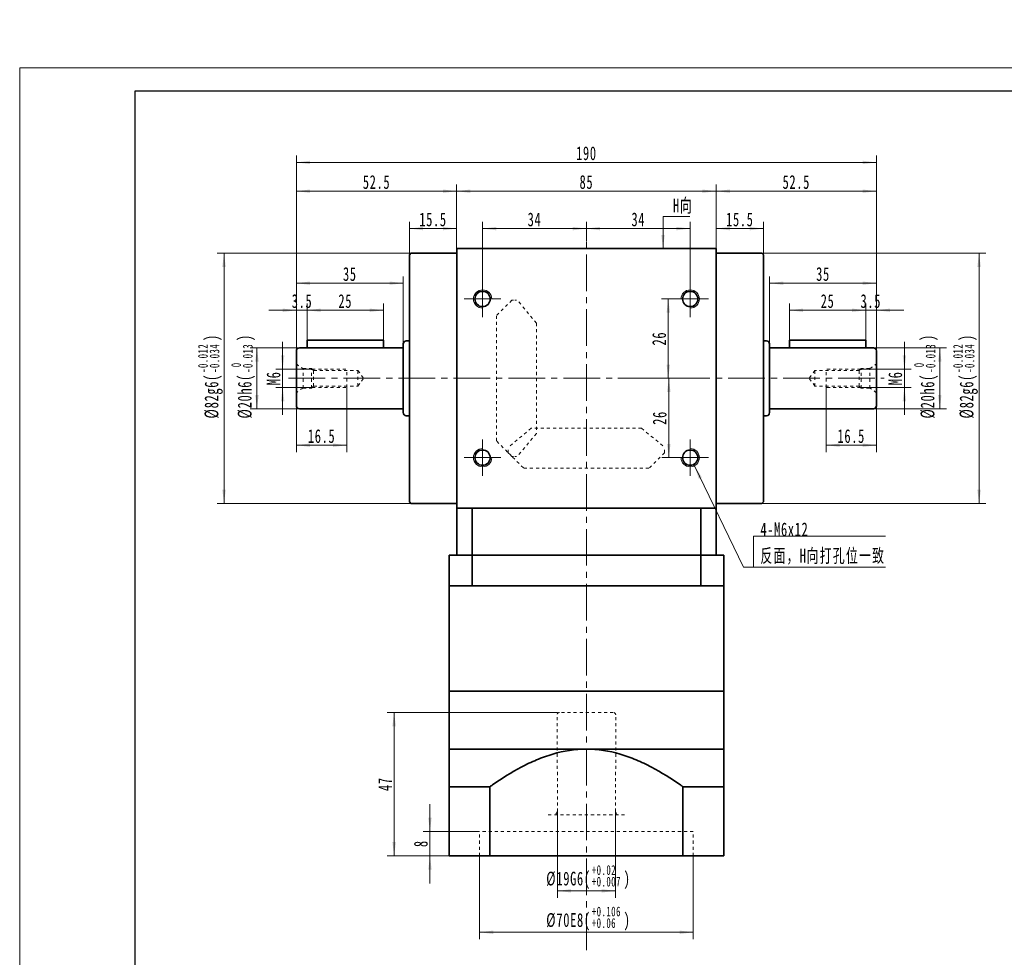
# Model space of a CAD drawing. Header units: millimetres. Extents: x 1926 to 2560, y -138 to 327.
# Tile 2 of 7: x 1926 to 2248, y 19 to 327. Entities that reach past the tile are written whole.
import ezdxf

# ---------------------------------------------------------------- set-up
doc = ezdxf.new("R2010")
doc.units = ezdxf.units.MM
doc.linetypes.add('点画线', pattern=[18, 12, -2, 2, -2])
doc.linetypes.add('虚线', pattern=[2, 1, -1])
doc.layers.get('0').update_dxf_attribs({"lineweight": 35})
for name, color, linetype, lineweight in [('CDRAFT0', 7, 'Continuous', 35), ('EB0', 7, 'Continuous', 35), ('EB0_1', 7, 'Continuous', 35), ('中心线层', 1, '点画线', 18), ('图框_外框线', 7, 'Continuous', 18), ('尺寸线层', 3, 'Continuous', 18), ('粗实线层', 7, 'Continuous', 35), ('粗实线层_1', 7, 'Continuous', 35), ('虚线层', 6, '虚线', 18)]:
    doc.layers.add(name, color=color, linetype=linetype, lineweight=lineweight)
doc.styles.add('标准', font='txt', dxfattribs={"width": 0.667})
doc.dimstyles.new('a4-1-1', dxfattribs={"dimtxt": 3, "dimasz": 3, "dimexe": 1.5, "dimexo": 0, "dimgap": 0.5, "dimtad": 1, "dimdec": 3, "dimdsep": 46, "dimtxsty": '标准', "dimblk": '_CAXARROW', "dimcen": 0, "dimdle": 6, "dimazin": 2, "dimtfac": 0.707107, "dimtdec": 3, "dimtix": 1, "dimtmove": 2, "dimatfit": 3, "dimfxl": 0, "dimfrac": 2, "dimtolj": 1, "dimarcsym": 0})

# ---------------------------------------------------------------- blocks, each defined once
blk = doc.blocks.new('*X2')
at = {"layer": '尺寸线层', "linetype": 'Continuous'}
for points in [[(2068.71, 270.53), (2073.21, 271.09), (2073.21, 269.97)], [(2153.71, 270.53), (2149.21, 271.09), (2149.21, 269.97)]]:
    blk.add_hatch(color=0, dxfattribs=at).paths.add_polyline_path(points, flags=0)
at = {"layer": '尺寸线层', "color": 0, "linetype": 'Continuous'}
for p, q in [((2068.71, 251.71), (2068.71, 272.78)), ((2153.71, 251.71), (2153.71, 272.78)), ((2068.71, 270.53), (2153.71, 270.53))]:
    blk.add_line(p, q, dxfattribs=at)
at = {"layer": '尺寸线层', "color": 0, "insert": (2111.21, 273.51), "char_height": 4.5, "width": 9, "attachment_point": 5, "line_spacing_factor": 1.15057, "style": '标准'}
blk.add_mtext('\\T1.1;85', dxfattribs=at)
blk = doc.blocks.new('_CAXARROW')
blk.add_hatch(color=0).paths.add_polyline_path([(0, 0), (-1, 0.125), (-1, -0.125)], flags=0)
blk = doc.blocks.new('*X3')
at = {"layer": '尺寸线层', "linetype": 'Continuous'}
for points in [[(2053.21, 258.28), (2057.71, 257.71), (2057.71, 258.84)], [(2068.71, 258.28), (2064.21, 257.71), (2064.21, 258.84)]]:
    blk.add_hatch(color=0, dxfattribs=at).paths.add_polyline_path(points, flags=0)
at = {"layer": '尺寸线层', "color": 0, "linetype": 'Continuous'}
for p, q in [((2053.21, 249.71), (2053.21, 260.53)), ((2068.71, 258.28), (2053.21, 258.28)), ((2068.71, 251.71), (2068.71, 260.53))]:
    blk.add_line(p, q, dxfattribs=at)
at = {"layer": '尺寸线层', "color": 0, "insert": (2060.96, 261.25), "char_height": 4.5, "width": 16.2373, "attachment_point": 5, "line_spacing_factor": 1.15057, "style": '标准'}
blk.add_mtext('\\T1.1;15.5', dxfattribs=at)
blk = doc.blocks.new('*X4')
at = {"layer": '尺寸线层', "linetype": 'Continuous'}
for points in [[(2153.71, 258.28), (2158.21, 258.84), (2158.21, 257.71)], [(2169.21, 258.28), (2164.71, 258.84), (2164.71, 257.71)]]:
    blk.add_hatch(color=0, dxfattribs=at).paths.add_polyline_path(points, flags=0)
at = {"layer": '尺寸线层', "color": 0, "linetype": 'Continuous'}
for p, q in [((2153.71, 251.71), (2153.71, 260.53)), ((2153.71, 258.28), (2169.21, 258.28)), ((2169.21, 249.71), (2169.21, 260.53))]:
    blk.add_line(p, q, dxfattribs=at)
at = {"layer": '尺寸线层', "color": 0, "insert": (2161.46, 261.25), "char_height": 4.5, "width": 16.2373, "attachment_point": 5, "line_spacing_factor": 1.15057, "style": '标准'}
blk.add_mtext('\\T1.1;15.5', dxfattribs=at)
blk = doc.blocks.new('*X5')
at = {"layer": '尺寸线层', "linetype": 'Continuous'}
for points in [[(2016.21, 279.96), (2020.71, 280.52), (2020.71, 279.4)], [(2206.21, 279.96), (2201.71, 280.52), (2201.71, 279.4)]]:
    blk.add_hatch(color=0, dxfattribs=at).paths.add_polyline_path(points, flags=0)
at = {"layer": '尺寸线层', "color": 0, "linetype": 'Continuous'}
for p, q in [((2016.21, 220.4), (2016.21, 282.21)), ((2206.21, 218.21), (2206.21, 282.21)), ((2016.21, 279.96), (2206.21, 279.96))]:
    blk.add_line(p, q, dxfattribs=at)
at = {"layer": '尺寸线层', "color": 0, "insert": (2111.21, 282.93), "char_height": 4.5, "width": 11.9606, "attachment_point": 5, "line_spacing_factor": 1.15057, "style": '标准'}
blk.add_mtext('\\T1.1;190', dxfattribs=at)
blk = doc.blocks.new('*X6')
at = {"layer": '尺寸线层', "linetype": 'Continuous'}
for points in [[(2077.21, 258.28), (2081.71, 258.84), (2081.71, 257.71)], [(2111.21, 258.28), (2106.71, 258.84), (2106.71, 257.71)]]:
    blk.add_hatch(color=0, dxfattribs=at).paths.add_polyline_path(points, flags=0)
at = {"layer": '尺寸线层', "color": 0, "linetype": 'Continuous'}
for p, q in [((2077.21, 241.21), (2077.21, 260.53)), ((2077.21, 258.28), (2111.21, 258.28)), ((2111.21, 254.01), (2111.21, 260.53))]:
    blk.add_line(p, q, dxfattribs=at)
at = {"layer": '尺寸线层', "color": 0, "insert": (2094.21, 261.25), "char_height": 4.5, "width": 9, "attachment_point": 5, "line_spacing_factor": 1.15057, "style": '标准'}
blk.add_mtext('\\T1.1;34', dxfattribs=at)
blk = doc.blocks.new('*X7')
at = {"layer": '尺寸线层', "linetype": 'Continuous'}
for points in [[(2111.21, 258.28), (2115.71, 258.84), (2115.71, 257.71)], [(2145.21, 258.28), (2140.71, 258.84), (2140.71, 257.71)]]:
    blk.add_hatch(color=0, dxfattribs=at).paths.add_polyline_path(points, flags=0)
at = {"layer": '尺寸线层', "color": 0, "linetype": 'Continuous'}
for p, q in [((2111.21, 254.01), (2111.21, 260.53)), ((2111.21, 258.28), (2145.21, 258.28)), ((2145.21, 241.21), (2145.21, 260.53))]:
    blk.add_line(p, q, dxfattribs=at)
at = {"layer": '尺寸线层', "color": 0, "insert": (2128.21, 261.25), "char_height": 4.5, "width": 9, "attachment_point": 5, "line_spacing_factor": 1.15057, "style": '标准'}
blk.add_mtext('\\T1.1;34', dxfattribs=at)
blk = doc.blocks.new('*X9')
at = {"layer": '尺寸线层', "color": 0, "char_height": 4.5, "attachment_point": 1, "rotation": 90, "line_spacing_factor": 1.15057, "style": '标准'}
for s, insert, width in [('\\T1.1;{\\H0.707107x;-0.012}', (1983.99, 210.98), 38.1799), ('\\T1.1;)', (1986.13, 221.43), 105.3014), ('\\T1.1;{\\H0.707107x;-0.034}', (1987.79, 210.98), 38.1799), ('\\T1.1;%%C82g6(', (1986.13, 196.05), 105.3014)]:
    blk.add_mtext(s, dxfattribs=dict(at, insert=insert, width=width))
blk = doc.blocks.new('*X8')
at = {"layer": '尺寸线层', "linetype": 'Continuous'}
for points in [[(1992.5, 250.21), (1993.06, 245.71), (1991.93, 245.71)], [(1992.5, 168.21), (1993.06, 172.71), (1991.93, 172.71)]]:
    blk.add_hatch(color=0, dxfattribs=at).paths.add_polyline_path(points, flags=0)
at = {"layer": '尺寸线层', "color": 0, "linetype": 'Continuous'}
for p, q in [((2053.71, 250.21), (1990.25, 250.21)), ((1992.5, 250.21), (1992.5, 168.21)), ((2053.71, 168.21), (1990.25, 168.21))]:
    blk.add_line(p, q, dxfattribs=at)
at = {"layer": '尺寸线层', "color": 0}
blk.add_blockref('*X9', (0, 0), dxfattribs=at)
blk = doc.blocks.new('*X11')
at = {"layer": '尺寸线层', "color": 0, "char_height": 4.5, "attachment_point": 1, "rotation": 90, "line_spacing_factor": 1.15057, "style": '标准'}
for s, insert, width in [('\\T1.1;{\\H0.707107x;-0.012}', (2231.33, 210.98), 38.1799), ('\\T1.1;)', (2233.47, 221.43), 105.3014), ('\\T1.1;{\\H0.707107x;-0.034}', (2235.13, 210.98), 38.1799), ('\\T1.1;%%C82g6(', (2233.47, 196.05), 105.3014)]:
    blk.add_mtext(s, dxfattribs=dict(at, insert=insert, width=width))
blk = doc.blocks.new('*X10')
at = {"layer": '尺寸线层', "linetype": 'Continuous'}
for points in [[(2239.84, 250.21), (2240.4, 245.71), (2239.27, 245.71)], [(2239.84, 168.21), (2240.4, 172.71), (2239.27, 172.71)]]:
    blk.add_hatch(color=0, dxfattribs=at).paths.add_polyline_path(points, flags=0)
at = {"layer": '尺寸线层', "color": 0, "linetype": 'Continuous'}
for p, q in [((2168.71, 250.21), (2242.09, 250.21)), ((2239.84, 250.21), (2239.84, 168.21)), ((2168.71, 168.21), (2242.09, 168.21))]:
    blk.add_line(p, q, dxfattribs=at)
at = {"layer": '尺寸线层', "color": 0}
blk.add_blockref('*X11', (0, 0), dxfattribs=at)
blk = doc.blocks.new('*X12')
at = {"layer": '尺寸线层', "linetype": 'Continuous'}
blk.add_hatch(color=0, dxfattribs=at).paths.add_polyline_path([(-19.38, 33.26), (-16.91, 29.46), (-17.92, 28.96)], flags=0)
at = {"layer": '尺寸线层', "color": 0, "linetype": 'Continuous'}
blk.add_line((-19.38, 33.26), (-3.28, 0), dxfattribs=at)
at = {"layer": '尺寸线层', "color": 0}
for p, q in [((0, 10.16), (43.2, 10.16)), ((0, 0), (0, 10.16)), ((-3.28, 0), (0, 0)), ((0, 0), (43.2, 0))]:
    blk.add_line(p, q, dxfattribs=at)
at = {"layer": '尺寸线层', "color": 0, "insert": (2.25, 0.9), "char_height": 4.5, "width": 81.9069, "attachment_point": 7, "line_spacing_factor": 1.15057, "style": '标准'}
blk.add_mtext('\\T1.1;4-M6x12\\P反面，H向打孔位一致', dxfattribs=at)
blk = doc.blocks.new('*X15')
at = {"layer": '尺寸线层', "linetype": 'Continuous'}
blk.add_hatch(color=0, dxfattribs=at).paths.add_polyline_path([(-1.02, -10.51), (-1.58, -6.01), (-0.46, -6.01)], flags=0)
at = {"layer": '尺寸线层', "color": 0, "linetype": 'Continuous'}
blk.add_line((-1.02, -10.51), (-1.02, 0), dxfattribs=at)
at = {"layer": '尺寸线层', "color": 0}
for p, q in [((-1.02, 0), (0, 0)), ((0, 0), (0, 0)), ((0, 0), (7.75, 0))]:
    blk.add_line(p, q, dxfattribs=at)
at = {"layer": '尺寸线层', "color": 0, "insert": (2.25, 0.9), "char_height": 4.5, "width": 10.9936, "attachment_point": 7, "line_spacing_factor": 1.15057, "style": '标准'}
blk.add_mtext('\\T1.1;H向', dxfattribs=at)
blk = doc.blocks.new('*X19')
at = {"layer": '尺寸线层', "linetype": 'Continuous'}
for points in [[(2016.21, 270.53), (2020.71, 269.97), (2020.71, 271.09)], [(2068.71, 270.53), (2064.21, 269.97), (2064.21, 271.09)]]:
    blk.add_hatch(color=0, dxfattribs=at).paths.add_polyline_path(points, flags=0)
at = {"layer": '尺寸线层', "color": 0, "linetype": 'Continuous'}
for p, q in [((2016.21, 218.21), (2016.21, 272.78)), ((2068.71, 251.71), (2068.71, 272.78)), ((2068.71, 270.53), (2016.21, 270.53))]:
    blk.add_line(p, q, dxfattribs=at)
at = {"layer": '尺寸线层', "color": 0, "insert": (2042.46, 273.51), "char_height": 4.5, "width": 16.3346, "attachment_point": 5, "line_spacing_factor": 1.15057, "style": '标准'}
blk.add_mtext('\\T1.1;52.5', dxfattribs=at)
blk = doc.blocks.new('*X20')
at = {"layer": '尺寸线层', "linetype": 'Continuous'}
for points in [[(2215.38, 212.21), (2215.95, 216.71), (2214.82, 216.71)], [(2215.38, 206.21), (2215.95, 201.71), (2214.82, 201.71)]]:
    blk.add_hatch(color=0, dxfattribs=at).paths.add_polyline_path(points, flags=0)
at = {"layer": '尺寸线层', "color": 0, "linetype": 'Continuous'}
for p, q in [((2215.38, 221.21), (2215.38, 197.21)), ((2201.01, 212.21), (2217.63, 212.21)), ((2201.01, 206.21), (2217.63, 206.21))]:
    blk.add_line(p, q, dxfattribs=at)
at = {"layer": '尺寸线层', "color": 0, "insert": (2212.41, 209.21), "char_height": 4.5, "width": 9, "attachment_point": 5, "rotation": 90, "line_spacing_factor": 1.15057, "style": '标准'}
blk.add_mtext('\\T1.1;M6', dxfattribs=at)
blk = doc.blocks.new('*X21')
at = {"layer": '尺寸线层', "linetype": 'Continuous'}
for points in [[(2189.71, 187.29), (2194.21, 186.72), (2194.21, 187.85)], [(2206.21, 187.29), (2201.71, 186.72), (2201.71, 187.85)]]:
    blk.add_hatch(color=0, dxfattribs=at).paths.add_polyline_path(points, flags=0)
at = {"layer": '尺寸线层', "color": 0, "linetype": 'Continuous'}
for p, q in [((2189.71, 206.21), (2189.71, 185.04)), ((2206.21, 200.21), (2206.21, 185.04)), ((2206.21, 187.29), (2189.71, 187.29))]:
    blk.add_line(p, q, dxfattribs=at)
at = {"layer": '尺寸线层', "color": 0, "insert": (2197.96, 190.26), "char_height": 4.5, "width": 16.2373, "attachment_point": 5, "line_spacing_factor": 1.15057, "style": '标准'}
blk.add_mtext('\\T1.1;16.5', dxfattribs=at)
blk = doc.blocks.new('*X22')
at = {"layer": '尺寸线层', "linetype": 'Continuous'}
for points in [[(2171.21, 240.38), (2175.71, 240.94), (2175.71, 239.82)], [(2206.21, 240.38), (2201.71, 240.94), (2201.71, 239.82)]]:
    blk.add_hatch(color=0, dxfattribs=at).paths.add_polyline_path(points, flags=0)
at = {"layer": '尺寸线层', "color": 0, "linetype": 'Continuous'}
for p, q in [((2171.21, 220.46), (2171.21, 242.63)), ((2206.21, 218.21), (2206.21, 242.63)), ((2171.21, 240.38), (2206.21, 240.38))]:
    blk.add_line(p, q, dxfattribs=at)
at = {"layer": '尺寸线层', "color": 0, "insert": (2188.71, 243.36), "char_height": 4.5, "width": 9, "attachment_point": 5, "line_spacing_factor": 1.15057, "style": '标准'}
blk.add_mtext('\\T1.1;35', dxfattribs=at)
blk = doc.blocks.new('*X23')
at = {"layer": '尺寸线层', "linetype": 'Continuous'}
for points in [[(2202.71, 231.51), (2198.21, 232.07), (2198.21, 230.95)], [(2206.21, 231.51), (2210.71, 232.07), (2210.71, 230.95)]]:
    blk.add_hatch(color=0, dxfattribs=at).paths.add_polyline_path(points, flags=0)
at = {"layer": '尺寸线层', "color": 0, "linetype": 'Continuous'}
for p, q in [((2202.71, 221.71), (2202.71, 233.76)), ((2206.21, 218.21), (2206.21, 233.76)), ((2193.71, 231.51), (2215.21, 231.51))]:
    blk.add_line(p, q, dxfattribs=at)
at = {"layer": '尺寸线层', "color": 0, "insert": (2204.36, 234.49), "char_height": 4.5, "width": 11.5387, "attachment_point": 5, "line_spacing_factor": 1.15057, "style": '标准'}
blk.add_mtext('\\T1.1;3.5', dxfattribs=at)
blk = doc.blocks.new('*X24')
at = {"layer": '尺寸线层', "linetype": 'Continuous'}
for points in [[(2177.71, 231.51), (2182.21, 230.95), (2182.21, 232.07)], [(2202.71, 231.51), (2198.21, 230.95), (2198.21, 232.07)]]:
    blk.add_hatch(color=0, dxfattribs=at).paths.add_polyline_path(points, flags=0)
at = {"layer": '尺寸线层', "color": 0, "linetype": 'Continuous'}
for p, q in [((2177.71, 221.71), (2177.71, 233.76)), ((2202.71, 221.71), (2202.71, 233.76)), ((2202.71, 231.51), (2177.71, 231.51))]:
    blk.add_line(p, q, dxfattribs=at)
at = {"layer": '尺寸线层', "color": 0, "insert": (2190.21, 234.49), "char_height": 4.5, "width": 9, "attachment_point": 5, "line_spacing_factor": 1.15057, "style": '标准'}
blk.add_mtext('\\T1.1;25', dxfattribs=at)
blk = doc.blocks.new('*X25')
at = {"layer": '尺寸线层', "linetype": 'Continuous'}
for points in [[(2153.71, 270.53), (2158.21, 271.09), (2158.21, 269.97)], [(2206.21, 270.53), (2201.71, 271.09), (2201.71, 269.97)]]:
    blk.add_hatch(color=0, dxfattribs=at).paths.add_polyline_path(points, flags=0)
at = {"layer": '尺寸线层', "color": 0, "linetype": 'Continuous'}
for p, q in [((2153.71, 251.71), (2153.71, 272.78)), ((2206.21, 218.21), (2206.21, 272.78)), ((2153.71, 270.53), (2206.21, 270.53))]:
    blk.add_line(p, q, dxfattribs=at)
at = {"layer": '尺寸线层', "color": 0, "insert": (2179.96, 273.51), "char_height": 4.5, "width": 16.3346, "attachment_point": 5, "line_spacing_factor": 1.15057, "style": '标准'}
blk.add_mtext('\\T1.1;52.5', dxfattribs=at)
blk = doc.blocks.new('*X32')
at = {"layer": '尺寸线层', "color": 0, "char_height": 4.5, "attachment_point": 1, "rotation": 90, "line_spacing_factor": 1.15057, "style": '标准'}
for s, insert, width in [('\\T1.1;)', (2220.69, 221.43), 105.3014), ('\\T1.1;{\\H0.707107x;-0.013}', (2222.35, 210.98), 38.1799), ('\\T1.1;%%C20h6(', (2220.69, 196.05), 105.3014), ('\\T1.1;{\\H0.707107x;0}', (2218.55, 212.83), 38.1799)]:
    blk.add_mtext(s, dxfattribs=dict(at, insert=insert, width=width))
blk = doc.blocks.new('*X31')
at = {"layer": '尺寸线层', "linetype": 'Continuous'}
for points in [[(2226.96, 219.21), (2227.53, 214.71), (2226.4, 214.71)], [(2226.96, 199.21), (2227.53, 203.71), (2226.4, 203.71)]]:
    blk.add_hatch(color=0, dxfattribs=at).paths.add_polyline_path(points, flags=0)
at = {"layer": '尺寸线层', "color": 0, "linetype": 'Continuous'}
for p, q in [((2205.21, 219.21), (2229.21, 219.21)), ((2226.96, 219.21), (2226.96, 199.21)), ((2205.21, 199.21), (2229.21, 199.21))]:
    blk.add_line(p, q, dxfattribs=at)
at = {"layer": '尺寸线层', "color": 0}
blk.add_blockref('*X32', (0, 0), dxfattribs=at)
blk = doc.blocks.new('*X33')
at = {"layer": '尺寸线层', "linetype": 'Continuous'}
for points in [[(2019.71, 231.51), (2024.21, 232.07), (2024.21, 230.95)], [(2044.71, 231.51), (2040.21, 232.07), (2040.21, 230.95)]]:
    blk.add_hatch(color=0, dxfattribs=at).paths.add_polyline_path(points, flags=0)
at = {"layer": '尺寸线层', "color": 0, "linetype": 'Continuous'}
for p, q in [((2019.71, 221.71), (2019.71, 233.76)), ((2044.71, 221.71), (2044.71, 233.76)), ((2019.71, 231.51), (2044.71, 231.51))]:
    blk.add_line(p, q, dxfattribs=at)
at = {"layer": '尺寸线层', "color": 0, "insert": (2032.21, 234.49), "char_height": 4.5, "width": 9, "attachment_point": 5, "line_spacing_factor": 1.15057, "style": '标准'}
blk.add_mtext('\\T1.1;25', dxfattribs=at)
blk = doc.blocks.new('*X34')
at = {"layer": '尺寸线层', "linetype": 'Continuous'}
for points in [[(2016.21, 231.51), (2011.71, 230.95), (2011.71, 232.07)], [(2019.71, 231.51), (2024.21, 230.95), (2024.21, 232.07)]]:
    blk.add_hatch(color=0, dxfattribs=at).paths.add_polyline_path(points, flags=0)
at = {"layer": '尺寸线层', "color": 0, "linetype": 'Continuous'}
for p, q in [((2016.21, 218.21), (2016.21, 233.76)), ((2019.71, 221.71), (2019.71, 233.76)), ((2028.71, 231.51), (2007.21, 231.51))]:
    blk.add_line(p, q, dxfattribs=at)
at = {"layer": '尺寸线层', "color": 0, "insert": (2018.06, 234.49), "char_height": 4.5, "width": 11.5387, "attachment_point": 5, "line_spacing_factor": 1.15057, "style": '标准'}
blk.add_mtext('\\T1.1;3.5', dxfattribs=at)
blk = doc.blocks.new('*X35')
at = {"layer": '尺寸线层', "linetype": 'Continuous'}
for points in [[(2011.71, 212.21), (2012.27, 216.71), (2011.15, 216.71)], [(2011.71, 206.21), (2012.27, 201.71), (2011.15, 201.71)]]:
    blk.add_hatch(color=0, dxfattribs=at).paths.add_polyline_path(points, flags=0)
at = {"layer": '尺寸线层', "color": 0, "linetype": 'Continuous'}
for p, q in [((2011.71, 221.21), (2011.71, 197.21)), ((2021.41, 212.21), (2009.46, 212.21)), ((2021.41, 206.21), (2009.46, 206.21))]:
    blk.add_line(p, q, dxfattribs=at)
at = {"layer": '尺寸线层', "color": 0, "insert": (2008.73, 209.21), "char_height": 4.5, "width": 9, "attachment_point": 5, "rotation": 90, "line_spacing_factor": 1.15057, "style": '标准'}
blk.add_mtext('\\T1.1;M6', dxfattribs=at)
blk = doc.blocks.new('*X36')
at = {"layer": '尺寸线层', "linetype": 'Continuous'}
for points in [[(2016.21, 187.29), (2020.71, 187.85), (2020.71, 186.72)], [(2032.71, 187.29), (2028.21, 187.85), (2028.21, 186.72)]]:
    blk.add_hatch(color=0, dxfattribs=at).paths.add_polyline_path(points, flags=0)
at = {"layer": '尺寸线层', "color": 0, "linetype": 'Continuous'}
for p, q in [((2032.71, 206.21), (2032.71, 185.04)), ((2016.21, 200.21), (2016.21, 185.04)), ((2016.21, 187.29), (2032.71, 187.29))]:
    blk.add_line(p, q, dxfattribs=at)
at = {"layer": '尺寸线层', "color": 0, "insert": (2024.46, 190.26), "char_height": 4.5, "width": 16.2373, "attachment_point": 5, "line_spacing_factor": 1.15057, "style": '标准'}
blk.add_mtext('\\T1.1;16.5', dxfattribs=at)
blk = doc.blocks.new('*X38')
at = {"layer": '尺寸线层', "color": 0, "char_height": 4.5, "attachment_point": 1, "rotation": 90, "line_spacing_factor": 1.15057, "style": '标准'}
for s, insert, width in [('\\T1.1;)', (1997.01, 221.43), 105.3014), ('\\T1.1;{\\H0.707107x;-0.013}', (1998.67, 210.98), 38.1799), ('\\T1.1;%%C20h6(', (1997.01, 196.05), 105.3014), ('\\T1.1;{\\H0.707107x;0}', (1994.87, 212.83), 38.1799)]:
    blk.add_mtext(s, dxfattribs=dict(at, insert=insert, width=width))
blk = doc.blocks.new('*X37')
at = {"layer": '尺寸线层', "linetype": 'Continuous'}
for points in [[(2003.29, 219.21), (2003.85, 214.71), (2002.72, 214.71)], [(2003.29, 199.21), (2003.85, 203.71), (2002.72, 203.71)]]:
    blk.add_hatch(color=0, dxfattribs=at).paths.add_polyline_path(points, flags=0)
at = {"layer": '尺寸线层', "color": 0, "linetype": 'Continuous'}
for p, q in [((2017.21, 219.21), (2001.04, 219.21)), ((2003.29, 219.21), (2003.29, 199.21)), ((2017.21, 199.21), (2001.04, 199.21))]:
    blk.add_line(p, q, dxfattribs=at)
at = {"layer": '尺寸线层', "color": 0}
blk.add_blockref('*X38', (0, 0), dxfattribs=at)
blk = doc.blocks.new('*X39')
at = {"layer": '尺寸线层', "linetype": 'Continuous'}
for points in [[(2138.03, 235.21), (2137.47, 230.71), (2138.6, 230.71)], [(2138.03, 209.21), (2137.47, 213.71), (2138.6, 213.71)]]:
    blk.add_hatch(color=0, dxfattribs=at).paths.add_polyline_path(points, flags=0)
at = {"layer": '尺寸线层', "color": 0, "linetype": 'Continuous'}
for p, q in [((2139.21, 235.21), (2135.78, 235.21)), ((2138.03, 209.21), (2138.03, 235.21)), ((2140.73, 209.21), (2135.78, 209.21))]:
    blk.add_line(p, q, dxfattribs=at)
at = {"layer": '尺寸线层', "color": 0, "insert": (2135.06, 222.21), "char_height": 4.5, "width": 9, "attachment_point": 5, "rotation": 90, "line_spacing_factor": 1.15057, "style": '标准'}
blk.add_mtext('\\T1.1;26', dxfattribs=at)
blk = doc.blocks.new('*X40')
at = {"layer": '尺寸线层', "linetype": 'Continuous'}
for points in [[(2138.2, 209.21), (2138.77, 204.71), (2137.64, 204.71)], [(2138.2, 183.21), (2138.77, 187.71), (2137.64, 187.71)]]:
    blk.add_hatch(color=0, dxfattribs=at).paths.add_polyline_path(points, flags=0)
at = {"layer": '尺寸线层', "color": 0, "linetype": 'Continuous'}
for p, q in [((2121.51, 209.21), (2140.45, 209.21)), ((2138.2, 209.21), (2138.2, 183.21)), ((2139.21, 183.21), (2135.95, 183.21))]:
    blk.add_line(p, q, dxfattribs=at)
at = {"layer": '尺寸线层', "color": 0, "insert": (2135.23, 196.21), "char_height": 4.5, "width": 9, "attachment_point": 5, "rotation": 90, "line_spacing_factor": 1.15057, "style": '标准'}
blk.add_mtext('\\T1.1;26', dxfattribs=at)
blk = doc.blocks.new('*X41')
at = {"layer": '尺寸线层', "linetype": 'Continuous'}
for points in [[(2016.21, 240.38), (2020.71, 239.82), (2020.71, 240.94)], [(2051.21, 240.38), (2046.71, 239.82), (2046.71, 240.94)]]:
    blk.add_hatch(color=0, dxfattribs=at).paths.add_polyline_path(points, flags=0)
at = {"layer": '尺寸线层', "color": 0, "linetype": 'Continuous'}
for p, q in [((2016.21, 218.21), (2016.21, 242.63)), ((2051.21, 220.46), (2051.21, 242.63)), ((2051.21, 240.38), (2016.21, 240.38))]:
    blk.add_line(p, q, dxfattribs=at)
at = {"layer": '尺寸线层', "color": 0, "insert": (2033.71, 243.36), "char_height": 4.5, "width": 9, "attachment_point": 5, "line_spacing_factor": 1.15057, "style": '标准'}
blk.add_mtext('\\T1.1;35', dxfattribs=at)
blk = doc.blocks.new('*X44')
at = {"layer": '尺寸线层', "color": 0, "char_height": 4.5, "attachment_point": 1, "line_spacing_factor": 1.15057, "style": '标准'}
for s, insert, width in [('\\T1.1;{\\H0.707107x;+0.02}', (2112.98, 49.67), 38.1799), ('\\T1.1;%%C19G6(', (2098.05, 47.53), 105.3014), ('\\T1.1;{\\H0.707107x;+0.007}', (2112.98, 45.87), 38.1799), ('\\T1.1;)', (2123.43, 47.53), 105.3014)]:
    blk.add_mtext(s, dxfattribs=dict(at, insert=insert, width=width))
blk = doc.blocks.new('*X43')
at = {"layer": '尺寸线层', "linetype": 'Continuous'}
for points in [[(2101.71, 41.25), (2106.21, 40.69), (2106.21, 41.82)], [(2120.71, 41.25), (2116.21, 40.69), (2116.21, 41.82)]]:
    blk.add_hatch(color=0, dxfattribs=at).paths.add_polyline_path(points, flags=0)
at = {"layer": '尺寸线层', "color": 0, "linetype": 'Continuous'}
for p, q in [((2101.71, 67.21), (2101.71, 39)), ((2120.71, 67.21), (2120.71, 39)), ((2120.71, 41.25), (2101.71, 41.25))]:
    blk.add_line(p, q, dxfattribs=at)
at = {"layer": '尺寸线层', "color": 0}
blk.add_blockref('*X44', (0, 0), dxfattribs=at)
blk = doc.blocks.new('*X46')
at = {"layer": '尺寸线层', "color": 0, "char_height": 4.5, "attachment_point": 1, "line_spacing_factor": 1.15057, "style": '标准'}
for s, insert, width in [('\\T1.1;{\\H0.707107x;+0.106}', (2112.98, 36.09), 38.1799), ('\\T1.1;%%C70E8(', (2098.05, 33.95), 105.3014), ('\\T1.1;{\\H0.707107x;+0.06}', (2112.98, 32.29), 38.1799), ('\\T1.1;)', (2123.43, 33.95), 105.3014)]:
    blk.add_mtext(s, dxfattribs=dict(at, insert=insert, width=width))
blk = doc.blocks.new('*X45')
at = {"layer": '尺寸线层', "linetype": 'Continuous'}
for points in [[(2076.21, 27.67), (2080.71, 28.24), (2080.71, 27.11)], [(2146.21, 27.67), (2141.71, 28.24), (2141.71, 27.11)]]:
    blk.add_hatch(color=0, dxfattribs=at).paths.add_polyline_path(points, flags=0)
at = {"layer": '尺寸线层', "color": 0, "linetype": 'Continuous'}
for p, q in [((2076.21, 52.71), (2076.21, 25.42)), ((2146.21, 52.71), (2146.21, 25.42)), ((2076.21, 27.67), (2146.21, 27.67))]:
    blk.add_line(p, q, dxfattribs=at)
at = {"layer": '尺寸线层', "color": 0}
blk.add_blockref('*X46', (0, 0), dxfattribs=at)
blk = doc.blocks.new('*X47')
at = {"layer": '尺寸线层', "linetype": 'Continuous', "lineweight": 18}
for points in [[(2059.96, 60.71), (2060.52, 65.21), (2059.4, 65.21)], [(2059.96, 52.71), (2060.52, 48.21), (2059.4, 48.21)]]:
    blk.add_hatch(color=0, dxfattribs=at).paths.add_polyline_path(points, flags=0)
at = {"layer": '尺寸线层', "color": 0, "linetype": 'Continuous', "lineweight": 18}
for p, q in [((2059.96, 69.71), (2059.96, 43.71)), ((2076.21, 60.71), (2057.71, 60.71)), ((2066.21, 52.71), (2057.71, 52.71))]:
    blk.add_line(p, q, dxfattribs=at)
at = {"layer": '尺寸线层', "color": 0, "lineweight": 18, "insert": (2056.99, 56.71), "char_height": 4.5, "width": 9, "attachment_point": 5, "rotation": 90, "line_spacing_factor": 1.15057, "style": '标准'}
blk.add_mtext('\\T1.1;8', dxfattribs=at)
blk = doc.blocks.new('*X48')
at = {"layer": '尺寸线层', "linetype": 'Continuous', "lineweight": 18}
for points in [[(2048.22, 99.71), (2047.66, 95.21), (2048.79, 95.21)], [(2048.22, 52.71), (2047.66, 57.21), (2048.79, 57.21)]]:
    blk.add_hatch(color=0, dxfattribs=at).paths.add_polyline_path(points, flags=0)
at = {"layer": '尺寸线层', "color": 0, "linetype": 'Continuous', "lineweight": 18}
for p, q in [((2101.71, 99.71), (2045.97, 99.71)), ((2048.22, 52.71), (2048.22, 99.71)), ((2066.21, 52.71), (2045.97, 52.71))]:
    blk.add_line(p, q, dxfattribs=at)
at = {"layer": '尺寸线层', "color": 0, "lineweight": 18, "insert": (2045.25, 76.21), "char_height": 4.5, "width": 9, "attachment_point": 5, "rotation": 90, "line_spacing_factor": 1.15057, "style": '标准'}
blk.add_mtext('\\T1.1;47', dxfattribs=at)

msp = doc.modelspace()

# ---------------------------------------------------------------- linework, layer by layer
at = {"color": 6, "linetype": '虚线', "lineweight": 18}
for p, q in [((2086.8165, 234.8126), (2081.7165, 229.7126)), ((2094.8415, 227.2847), (2088.6322, 234.8126)), ((2094.8415, 227.2847), (2094.8415, 191.1405)), ((2093.1395, 192.8426), (2085.6115, 186.6333)), ((2094.8415, 191.1405), (2088.6322, 183.6126)), ((2129.2836, 192.8426), (2093.1395, 192.8426)), ((2129.2836, 192.8426), (2136.8115, 186.6333)), ((2086.8165, 183.6126), (2081.7165, 188.7126)), ((2085.6115, 184.8176), (2085.6115, 186.6333)), ((2085.6115, 184.8176), (2090.7115, 179.7176)), ((2136.8115, 184.8176), (2131.7115, 179.7176)), ((2136.8115, 184.8176), (2136.8115, 186.6333))]:
    msp.add_line(p, q, dxfattribs=at)
at = {"color": 6, "linetype": '虚线', "lineweight": 18, "ltscale": 0.5}
for p, q in [((2086.8165, 234.8126), (2088.6322, 234.8126)), ((2086.8165, 183.6126), (2088.6322, 183.6126))]:
    msp.add_line(p, q, dxfattribs=at)
at = {"color": 7, "linetype": 'Continuous', "lineweight": 15}
for centre, start, end in [((2077.2115, 235.2126), 0, 270), ((2145.2115, 235.2126), 270, 180), ((2077.2115, 183.2126), 90, 0), ((2145.2115, 183.2126), 180, 90)]:
    msp.add_arc(centre, 3, start, end, dxfattribs=at)
at = {"layer": 'CDRAFT0', "color": 7}
for points in [[(2079.5915, 75.3814), (2079.8633, 75.574), (2080.1358, 75.7656), (2083.4698, 78.0883), (2086.6127, 80.0674), (2091.5276, 82.6631), (2093.1998, 83.4653), (2095.7738, 84.5463), (2096.6428, 84.8861), (2098.406, 85.5189), (2099.3004, 85.8117), (2103.7828, 87.1261), (2107.4474, 87.713), (2111.2115, 87.713)], [(2142.8315, 75.3814), (2142.5598, 75.574), (2142.2873, 75.7656), (2138.9533, 78.0883), (2135.8104, 80.0674), (2130.8954, 82.6631), (2129.2233, 83.4653), (2126.6493, 84.5463), (2125.7803, 84.8861), (2124.017, 85.5189), (2123.1227, 85.8117), (2118.6403, 87.1261), (2114.9756, 87.713), (2111.2115, 87.713)]]:
    msp.add_open_spline(points, degree=3, knots=[0, 0, 0, 0, 0.99690397, 0.99690397, 12.15872641, 12.15872641, 17.73963764, 17.73963764, 20.53009325, 20.53009325, 23.32054886, 23.32054886, 34.48237131, 34.48237131, 34.48237131, 34.48237131], dxfattribs=at)
at = {"layer": 'EB0'}
for p, q in [((2156.2115, 151.213), (2066.2115, 151.213)), ((2066.2115, 151.213), (2066.2115, 141.213)), ((2156.2115, 151.213), (2156.2115, 141.213)), ((2156.2115, 141.213), (2066.2115, 141.213)), ((2066.2115, 141.213), (2066.2115, 106.713)), ((2156.2115, 141.213), (2156.2115, 106.713)), ((2156.2115, 106.713), (2066.2115, 106.713))]:
    msp.add_line(p, q, dxfattribs=at)
at = {"layer": 'EB0_1'}
for p, q in [((2156.2115, 106.713), (2066.2115, 106.713)), ((2066.2115, 106.713), (2066.2115, 52.7126)), ((2156.2115, 106.713), (2156.2115, 52.7126)), ((2079.5915, 75.3814), (2079.5915, 52.7126)), ((2142.8315, 75.3814), (2142.8315, 52.7126)), ((2156.2115, 52.7126), (2066.2115, 52.7126))]:
    msp.add_line(p, q, dxfattribs=at)
at = {"layer": '中心线层'}
for p, q in [((2111.2115, 21.8214), (2111.2115, 254.0122)), ((2077.2115, 229.2126), (2077.2115, 241.2126)), ((2145.2115, 229.2126), (2145.2115, 241.2126)), ((2071.2115, 235.2126), (2083.2115, 235.2126)), ((2151.2115, 235.2126), (2139.2115, 235.2126)), ((2013.6654, 209.2126), (2208.7577, 209.2126)), ((2077.2115, 189.2126), (2077.2115, 177.2126)), ((2145.2115, 189.2126), (2145.2115, 177.2126)), ((2071.2115, 183.2126), (2083.2115, 183.2126)), ((2151.2115, 183.2126), (2139.2115, 183.2126))]:
    msp.add_line(p, q, dxfattribs=at)
at = {"layer": '图框_外框线', "color": 3}
msp.add_lwpolyline([(1925.5667, -137.6833), (2559.937, -137.6833), (2559.937, 310.9071), (1925.5667, 310.9071)], close=True, dxfattribs=at)
at = {"layer": '图框_外框线', "color": 3, "lineweight": 25}
msp.add_lwpolyline([(1963.3268, -130.1313), (2552.385, -130.1313), (2552.385, 303.3551), (1963.3268, 303.3551)], close=True, dxfattribs=at)
at = {"layer": '粗实线层'}
for p, q in [((2153.7115, 251.7126), (2068.7115, 251.7126)), ((2068.7115, 251.7126), (2068.7115, 166.7126)), ((2153.7115, 251.7126), (2153.7115, 166.7126)), ((2053.7115, 250.2126), (2053.2115, 249.7126)), ((2053.2115, 249.7126), (2053.2115, 168.7126)), ((2068.7115, 250.2126), (2053.7115, 250.2126)), ((2153.7115, 250.2126), (2168.7115, 250.2126)), ((2168.7115, 250.2126), (2169.2115, 249.7126)), ((2169.2115, 249.7126), (2169.2115, 168.7126)), ((2019.7115, 221.7126), (2044.7115, 221.7126)), ((2019.7115, 221.7126), (2019.7115, 219.2126)), ((2044.7115, 221.7126), (2044.7115, 219.2126)), ((2051.2115, 220.4626), (2051.2115, 197.9626)), ((2052.2115, 221.4626), (2053.2115, 221.4626)), ((2170.2115, 221.4626), (2169.2115, 221.4626)), ((2171.2115, 220.4626), (2171.2115, 197.9626)), ((2202.7115, 221.7126), (2177.7115, 221.7126)), ((2177.7115, 221.7126), (2177.7115, 219.2126)), ((2202.7115, 221.7126), (2202.7115, 219.2126)), ((2016.2115, 218.2126), (2016.2115, 200.2126)), ((2051.2115, 219.2126), (2017.2115, 219.2126)), ((2171.2115, 219.2126), (2205.2115, 219.2126)), ((2206.2115, 218.2126), (2206.2115, 200.2126)), ((2017.2115, 199.2126), (2051.2115, 199.2126)), ((2052.2115, 196.9626), (2053.2115, 196.9626)), ((2170.2115, 196.9626), (2169.2115, 196.9626)), ((2205.2115, 199.2126), (2171.2115, 199.2126)), ((2053.2115, 168.7126), (2053.7115, 168.2126)), ((2068.7115, 168.2126), (2053.7115, 168.2126)), ((2153.7115, 168.2126), (2168.7115, 168.2126)), ((2169.2115, 168.7126), (2168.7115, 168.2126)), ((2068.7115, 166.7126), (2153.7115, 166.7126)), ((2068.7115, 151.213), (2068.7115, 166.7126)), ((2073.7793, 151.213), (2073.7793, 166.7126)), ((2148.6438, 151.213), (2148.6438, 166.7126)), ((2153.7115, 151.213), (2153.7115, 166.7126)), ((2068.7115, 151.213), (2153.7115, 151.213)), ((2073.7793, 151.213), (2073.7793, 141.213)), ((2148.6438, 151.213), (2148.6438, 141.213)), ((2066.2115, 87.713), (2156.2115, 87.713))]:
    msp.add_line(p, q, dxfattribs=at)
at = {"layer": '粗实线层', "color": 6, "linetype": '虚线', "lineweight": 18}
for p, q in [((2081.7165, 188.7126), (2081.7165, 229.7126)), ((2016.2115, 213.9626), (2016.2115, 204.4626)), ((2206.2115, 213.9626), (2206.2115, 204.4626)), ((2018.4115, 206.0126), (2018.4115, 212.4126)), ((2018.4115, 212.4126), (2021.2115, 212.4126)), ((2021.2115, 206.0126), (2021.2115, 212.4126)), ((2021.2115, 212.4126), (2021.8615, 211.7626)), ((2021.4115, 212.2126), (2032.7115, 212.2126)), ((2021.8615, 206.6626), (2021.8615, 211.7626)), ((2021.8615, 211.7626), (2036.3589, 211.7626)), ((2032.7115, 206.2126), (2032.7115, 212.2126)), ((2036.3589, 206.6626), (2036.3589, 211.7626)), ((2036.3589, 211.7626), (2038.2115, 209.2126)), ((2186.0642, 211.7626), (2184.2115, 209.2126)), ((2186.0642, 206.6626), (2186.0642, 211.7626)), ((2200.5615, 211.7626), (2186.0642, 211.7626)), ((2189.7115, 206.2126), (2189.7115, 212.2126)), ((2201.0115, 212.2126), (2189.7115, 212.2126)), ((2201.2115, 212.4126), (2200.5615, 211.7626)), ((2200.5615, 206.6626), (2200.5615, 211.7626)), ((2201.2115, 206.0126), (2201.2115, 212.4126)), ((2204.0115, 212.4126), (2201.2115, 212.4126)), ((2204.0115, 206.0126), (2204.0115, 212.4126)), ((2021.2115, 206.0126), (2021.8615, 206.6626)), ((2021.8615, 206.6626), (2036.3589, 206.6626)), ((2036.3589, 206.6626), (2038.2115, 209.2126)), ((2186.0642, 206.6626), (2184.2115, 209.2126)), ((2200.5615, 206.6626), (2186.0642, 206.6626)), ((2201.2115, 206.0126), (2200.5615, 206.6626)), ((2018.4115, 206.0126), (2021.2115, 206.0126)), ((2021.4115, 206.2126), (2032.7115, 206.2126)), ((2201.0115, 206.2126), (2189.7115, 206.2126)), ((2204.0115, 206.0126), (2201.2115, 206.0126)), ((2090.7115, 179.7176), (2131.7115, 179.7176))]:
    msp.add_line(p, q, dxfattribs=at)
at = {"layer": '粗实线层'}
for centre in [(2077.2115, 235.2126), (2145.2115, 235.2126), (2077.2115, 183.2126), (2145.2115, 183.2126)]:
    msp.add_circle(centre, 2.5, dxfattribs=at)
for centre, start, end in [((2052.2115, 220.4626), 90, 180), ((2170.2115, 220.4626), 360, 90), ((2017.2115, 218.2126), 90, 180), ((2205.2115, 218.2126), 0, 90), ((2017.2115, 200.2126), 180, 270), ((2205.2115, 200.2126), 270, 360), ((2052.2115, 197.9626), 180, 270), ((2170.2115, 197.9626), 270, 360)]:
    msp.add_arc(centre, 1, start, end, dxfattribs=at)
at = {"layer": '粗实线层', "color": 6, "linetype": '虚线', "lineweight": 18}
for centre, start, end in [((2021.8535, 219.6343), 225.150423, 244.516705), ((2200.5696, 219.6343), 295.483295, 314.849577), ((2021.8535, 198.7909), 115.483295, 134.849577), ((2200.5696, 198.7909), 45.150423, 64.516705)]:
    msp.add_arc(centre, 8, start, end, dxfattribs=at)
at = {"layer": '粗实线层_1'}
for p, q in [((2079.5915, 75.3814), (2066.2115, 75.3814)), ((2142.8315, 75.3814), (2156.2115, 75.3814))]:
    msp.add_line(p, q, dxfattribs=at)
at = {"layer": '虚线层'}
for p, q in [((2101.6082, 81.213), (2101.6082, 98.9289)), ((2120.0115, 99.713), (2102.4115, 99.713)), ((2120.8149, 81.213), (2120.8149, 98.9289)), ((2101.7115, 67.213), (2101.7115, 81.213)), ((2120.7115, 67.213), (2120.7115, 81.213)), ((2120.7157, 79.213), (2120.7115, 79.213)), ((2123.7115, 66.213), (2098.7115, 66.213)), ((2101.7115, 67.213), (2101.1342, 66.213)), ((2120.7115, 67.213), (2121.2889, 66.213)), ((2146.2115, 60.7126), (2076.2115, 60.7126)), ((2076.2115, 52.7126), (2076.2115, 60.7126)), ((2146.2115, 52.7126), (2146.2115, 60.7126))]:
    msp.add_line(p, q, dxfattribs=at)
for centre, start, end in [((2102.4115, 98.913), 90, 180), ((2120.0115, 98.913), 0, 90)]:
    msp.add_arc(centre, 0.8, start, end, dxfattribs=at)

# ---------------------------------------------------------------- block references
at = {"layer": '尺寸线层'}
for name, p in [('*X15', (2137.3235, 262.2195)), ('*X12', (2165.9603, 147.2846))]:
    msp.add_blockref(name, p, dxfattribs=at)

# ---------------------------------------------------------------- dimensions: what is measured, and where the dimension line sits
for base, p1, p2, text, picture, middle in [((1992.4959, 168.2126), (2053.7115, 250.2126), (2053.7115, 168.2126), '\\A1;%%C82g6({\\H0.707107x;\\S-0.012^ -0.034;})', '*X8', (1987.5843, 209.2126)), ((2003.2861, 199.2126), (2017.2115, 219.2126), (2017.2115, 199.2126), '\\A1;%%C20h6({\\H0.707107x;\\S 0^ -0.013;})', '*X37', (1998.4232, 209.2126)), ((2239.8366, 168.2126), (2168.7115, 250.2126), (2168.7115, 168.2126), '\\A1;%%C82g6({\\H0.707107x;\\S-0.012^ -0.034;})', '*X10', (2234.925, 209.2126)), ((2226.9629, 199.2126), (2205.2115, 219.2126), (2205.2115, 199.2126), '\\A1;%%C20h6({\\H0.707107x;\\S 0^ -0.013;})', '*X31', (2222.1, 209.2126))]:
    dim = msp.add_linear_dim(base=base, p1=p1, p2=p2, angle=270, text=text, dimstyle='a4-1-1', override={"dimpost": '%%C<>', "dimsah": 1, "dimtfill": 1, "dimtolj": 0, "dimtzin": 8}, dxfattribs=at)
    dim.commit()
    dim.dimension.update_dxf_attribs({"geometry": picture, "text_midpoint": middle})
for base, p1, p2, picture, middle in [((2206.2115, 279.9583), (2016.2115, 220.4002), (2206.2115, 218.2126), '*X5', (2111.2115, 282.934)), ((2016.2115, 270.5306), (2068.7115, 251.7126), (2016.2115, 218.2135), '*X19', (2042.4615, 273.5063)), ((2153.7115, 270.5306), (2068.7115, 251.7126), (2153.7115, 251.7126), '*X2', (2111.2115, 273.5063)), ((2053.2115, 258.2766), (2068.7115, 251.7126), (2053.2115, 249.7126), '*X3', (2060.9615, 261.2523)), ((2145.2115, 258.2766), (2111.2115, 254.0122), (2145.2115, 241.2126), '*X7', (2128.2115, 261.2523)), ((2169.2115, 258.2766), (2153.7115, 251.7126), (2169.2115, 249.7126), '*X4', (2161.4615, 261.2523)), ((2016.2115, 240.3815), (2051.2115, 220.4626), (2016.2115, 218.2126), '*X41', (2033.7115, 243.3572)), ((2206.2115, 240.3815), (2171.2115, 220.4626), (2206.2115, 218.2126), '*X22', (2188.7115, 243.3572)), ((2044.7115, 231.5099), (2019.7115, 221.7126), (2044.7115, 221.7126), '*X33', (2032.2115, 234.4856)), ((2177.7115, 231.5099), (2202.7115, 221.7126), (2177.7115, 221.7126), '*X24', (2190.2115, 234.4856)), ((2032.7115, 187.2865), (2016.2115, 200.2126), (2032.7115, 206.2126), '*X36', (2024.4615, 190.2621)), ((2189.7115, 187.2865), (2206.2115, 200.2126), (2189.7115, 206.2126), '*X21', (2197.9615, 190.2621))]:
    dim = msp.add_linear_dim(base=base, p1=p1, p2=p2, dimstyle='a4-1-1', override={"dimsah": 1, "dimtfill": 1, "dimtzin": 8}, dxfattribs=at)
    dim.commit()
    dim.dimension.update_dxf_attribs({"geometry": picture, "text_midpoint": middle})
for base, p1, p2, angle, override, picture, middle in [((2206.2115, 270.5306), (2153.7115, 251.7126), (2206.2115, 218.2126), 0, {"dimsah": 1, "dimtfill": 1, "dimtzin": 8}, '*X25', (2179.9615, 273.5063)), ((2111.2115, 258.2766), (2077.2115, 241.2126), (2111.2115, 254.0122), 0, {"dimsah": 1, "dimtfill": 1, "dimtzin": 8}, '*X6', (2094.2115, 261.2523)), ((2138.0341, 235.2126), (2140.7272, 209.2126), (2139.2115, 235.2126), 90, {"dimsah": 1, "dimtfill": 1, "dimtzin": 8}, '*X39', (2135.0584, 222.2126)), ((2011.7077, 206.2126), (2021.4115, 212.2126), (2021.4115, 206.2126), 270, {"dimpost": 'M<>', "dimsah": 1, "dimtfac": 1, "dimtfill": 1, "dimtzin": 8}, '*X35', (2008.732, 209.2126)), ((2215.3832, 206.2126), (2201.0115, 212.2126), (2201.0115, 206.2126), 270, {"dimpost": 'M<>', "dimsah": 1, "dimtfac": 1, "dimtfill": 1, "dimtzin": 8}, '*X20', (2212.4075, 209.2126)), ((2138.2027, 183.2126), (2121.5057, 209.2126), (2139.2115, 183.2126), 270, {"dimsah": 1, "dimtfill": 1, "dimtzin": 8}, '*X40', (2135.2271, 196.2126))]:
    dim = msp.add_linear_dim(base=base, p1=p1, p2=p2, angle=angle, dimstyle='a4-1-1', override=override, dxfattribs=at)
    dim.commit()
    dim.dimension.update_dxf_attribs({"geometry": picture, "text_midpoint": middle})
for base, p1, p2, picture, middle in [((2016.2115, 231.5099), (2019.7115, 221.7126), (2016.2115, 218.2126), '*X34', (2018.0592, 234.4856)), ((2206.2115, 231.5099), (2202.7115, 221.7126), (2206.2115, 218.2126), '*X23', (2204.3639, 234.4856))]:
    dim = msp.add_linear_dim(base=base, p1=p1, p2=p2, dimstyle='a4-1-1', override={"dimsah": 1, "dimtfill": 1, "dimtzin": 8}, dxfattribs=at)
    dim.commit()
    dim.dimension.update_dxf_attribs({"geometry": picture, "text_midpoint": middle, "dimtype": 160})
at = {"layer": '尺寸线层', "lineweight": 18}
for base, p1, p2, angle, picture, middle in [((2048.2227, 99.713), (2066.2115, 52.7126), (2101.7115, 99.713), 90, '*X48', (2045.247, 76.2128)), ((2059.9615, 52.7126), (2076.2115, 60.7126), (2066.2115, 52.7126), 270, '*X47', (2056.9859, 56.7126))]:
    dim = msp.add_linear_dim(base=base, p1=p1, p2=p2, angle=angle, dimstyle='a4-1-1', override={"dimsah": 1, "dimtfill": 1, "dimtzin": 8}, dxfattribs=at)
    dim.commit()
    dim.dimension.update_dxf_attribs({"geometry": picture, "text_midpoint": middle})
at = {"layer": '尺寸线层'}
for base, p1, p2, text, picture, middle in [((2101.7115, 41.2546), (2120.7115, 67.213), (2101.7115, 67.213), '\\A1;%%C19G6({\\H0.707107x;\\S+0.02^ +0.007;})', '*X43', (2111.2115, 46.1175)), ((2146.2115, 27.6745), (2076.2115, 52.7126), (2146.2115, 52.7126), '\\A1;%%C70E8({\\H0.707107x;\\S+0.106^ +0.06;})', '*X45', (2111.2115, 32.5374))]:
    dim = msp.add_linear_dim(base=base, p1=p1, p2=p2, text=text, dimstyle='a4-1-1', override={"dimpost": '%%C<>', "dimsah": 1, "dimtfill": 1, "dimtolj": 0, "dimtzin": 8}, dxfattribs=at)
    dim.commit()
    dim.dimension.update_dxf_attribs({"geometry": picture, "text_midpoint": middle})

doc.saveas('drawing.dxf')
